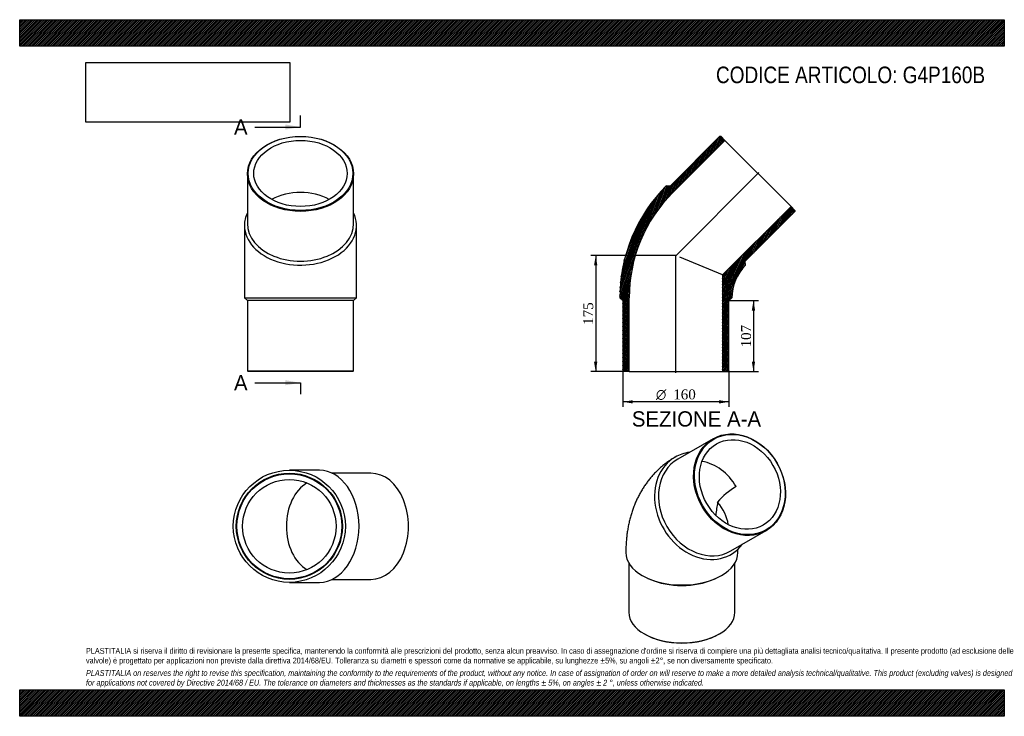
# Model space of a CAD drawing. Header units: millimetres. Extents: x 0 to 1485, y 0 to 1050.
import ezdxf
from ezdxf.enums import TextEntityAlignment as Align
from ezdxf.lldxf.tags import DXFTag

# ---------------------------------------------------------------- set-up
doc = ezdxf.new("R2010")
doc.units = ezdxf.units.MM
doc.header["$LTSCALE"] = 5
for name, color, linetype in [('Default', 7, 'Continuous'), ('DV4_Default', 7, 'Continuous'), ('G4P160B', 7, 'Continuous')]:
    doc.layers.add(name, color=color, linetype=linetype)
doc.styles.add('SEACAD_Solid_Edge_ANSI', font='seans.ttf')
doc.styles.add('SEACAD_Solid_Edge_ANSI1_Symbols', font='semeca1.ttf')
doc.styles.add('SEACAD_Times_New_Roman', font='times.ttf')
tags = doc.linetypes.add('CENTER2', pattern=[28.575, 19.05, -3.175, 3.175, -3.175]).pattern_tags.tags
tags[10:11] = [DXFTag(74, 4), DXFTag(75, 0), DXFTag(340, '0'), DXFTag(46, 0.0), DXFTag(50, 0.0), DXFTag(44, 0.0), DXFTag(45, 0.0)]
tags[8:9] = [DXFTag(74, 4), DXFTag(75, 0), DXFTag(340, '0'), DXFTag(46, 0.0), DXFTag(50, 0.0), DXFTag(44, 0.0), DXFTag(45, 0.0)]
tags[6:7] = [DXFTag(74, 4), DXFTag(75, 0), DXFTag(340, '0'), DXFTag(46, 0.0), DXFTag(50, 0.0), DXFTag(44, 0.0), DXFTag(45, 0.0)]
tags[4:5] = [DXFTag(74, 4), DXFTag(75, 0), DXFTag(340, '0'), DXFTag(46, 0.0), DXFTag(50, 0.0), DXFTag(44, 0.0), DXFTag(45, 0.0)]
doc.dimstyles.new('ANSImm', dxfattribs={"dimtxt": 15, "dimasz": 15, "dimexe": 7.5, "dimexo": 0, "dimgap": 3.75, "dimtad": 1, "dimdsep": 46, "dimtxsty": 'SEACAD_Times_New_Roman', "dimblk1": '_SE_FILLED', "dimblk2": '_SE_FILLED', "dimsah": 1, "dimcen": 7.5, "dimazin": 0, "dimtfac": 0.85, "dimtdec": 3, "dimtofl": 0, "dimtmove": 0, "dimatfit": 3, "dimfxl": 1, "dimarcsym": 0})
picture_1 = doc.add_image_def('image1.jpg', size_in_pixel=(4302, 1260))

# ---------------------------------------------------------------- blocks, each defined once
blk = doc.blocks.new('SE')
at = {"layer": 'G4P160B', "color": 7, "linetype": 'Continuous'}
for p, q in [((1045.7, 418.4), (992.7, 387.8)), ((1072.7, 249.3), (1125.7, 279.9)), ((918.7, 230.9), (918.7, 156.8)), ((1078.7, 156.8), (1078.7, 230.9)), ((947.5, 207.8), (950.2, 206.6)), ((1047.2, 206.6), (1049.9, 207.8)), ((942.1, 124.2), (942.8, 123.8)), ((1054.5, 123.8), (1055.2, 124.2))]:
    blk.add_line(p, q, dxfattribs=at)
for centre, radius, start, end in [((1136.4, 250.5), 110.8, 120.3066, 139.125), ((1319.7, 275.8), 271.2, 169.9815, 174.2599)]:
    blk.add_arc(centre, radius, start, end, dxfattribs=at)
for centre, major_axis in [((1085.7, 349.1), (40, -69.3)), ((1086.2, 349.4), (-39.5, 68.4)), ((1086.2, 349.4), (35.3, -61.1))]:
    blk.add_ellipse(centre, major_axis=major_axis, ratio=0.816497, dxfattribs=at)
for centre, major_axis, ratio, start_param, end_param in [((1030.7, 317.4), (-42.3, 73.2), 0.816497, 0, 3.469416), ((1032.7, 318.5), (40, -69.3), 0.816497, 3.141593, 6.283185), ((1030.7, 317.4), (-42.3, 73.2), 0.816497, 5.955362, 6.283185), ((1030.7, 317.4), (35.3, -61.1), 0.816497, 1.570796, 2.551235), ((998.7, 298.9), (-65.1, 37.6), 0.717439, 3.655351, 4.232867), ((998.7, 246.7), (84.5, 0), 0.57735, 3.141575, 6.282433), ((998.7, 243.4), (-80, 0), 0.57735, 0.919824, 2.221769), ((998.7, 156.8), (80, 0), 0.57735, 3.141593, 6.283185), ((998.7, 156), (-79, 0), 0.57735, 0.785398, 2.356195)]:
    blk.add_ellipse(centre, major_axis=major_axis, ratio=ratio, start_param=start_param, end_param=end_param, dxfattribs=at)
for points, knots in [([(987.1, 389.8), (986, 389.1), (983.3, 387.5), (978.7, 384.4), (973.7, 380.8), (968.9, 376.9), (964.2, 372.8), (959.8, 368.5), (955.5, 364), (951.4, 359.3), (947.5, 354.4), (943.7, 349.3), (940.2, 344), (936.9, 338.6), (933.8, 332.9), (930.9, 327.1), (928.3, 321.1), (925.8, 314.9), (923.6, 308.5), (921.6, 302), (919.8, 295.3), (918.2, 288.5), (916.9, 281.5), (915.9, 274.3), (915.1, 267.1), (914.5, 259.7), (914.2, 252.8), (914.2, 248.7), (914.2, 246.7)], [0.0087525, 0.0087525, 0.0087525, 0.0087525, 0.0313085, 0.0678994, 0.1044733, 0.1410635, 0.1777038, 0.2144277, 0.2512695, 0.2882639, 0.3254456, 0.3628498, 0.4005115, 0.4384653, 0.4767448, 0.5153818, 0.5544058, 0.5938423, 0.6337124, 0.6740307, 0.7148042, 0.7560311, 0.7977001, 0.8397892, 0.8822667, 0.9250916, 0.9682158, 1, 1, 1, 1]), ([(1083.2, 246.7), (1083.2, 247.1), (1083.2, 248.1), (1083.3, 249.8), (1083.4, 251.2), (1083.4, 252), (1083.5, 252.3)], [0, 0, 0, 0, 0.0249292, 0.070223, 0.1154534, 0.1449598, 0.1449598, 0.1449598, 0.1449598])]:
    blk.add_open_spline(points, degree=3, knots=knots, dxfattribs=at)
blk.add_open_spline([(988.4, 390.6), (988, 390.3), (987.7, 390.1), (987.3, 389.9)], degree=3, dxfattribs=at)
blk = doc.blocks.new('SE1')
at = {"layer": 'G4P160B', "color": 7, "linetype": 'Continuous'}
for p, q in [((343.5, 817.6), (343.5, 742.6)), ((503.5, 742.6), (503.5, 817.6)), ((339, 739.8), (339, 630.6)), ((508, 630.6), (508, 739.8)), ((339, 630.6), (508, 630.6)), ((339, 630.6), (343.5, 626.6)), ((503.5, 626.6), (343.5, 626.6)), ((343.5, 626.6), (343.5, 520.6)), ((503.5, 626.6), (508, 630.6)), ((503.5, 520.6), (503.5, 626.6)), ((343.5, 520.6), (503.5, 520.6)), ((343.5, 520.6), (344.5, 519.6)), ((502.5, 519.6), (503.5, 520.6)), ((502.5, 519.6), (344.5, 519.6))]:
    blk.add_line(p, q, dxfattribs=at)
for centre, major_axis in [((423.5, 817.6), (80, 0)), ((423.5, 818.3), (-79, 0)), ((423.5, 818.3), (70.5, 0))]:
    blk.add_ellipse(centre, major_axis=major_axis, ratio=0.707107, dxfattribs=at)
for centre, major_axis, start_param, end_param in [((423.5, 739.8), (70.5, 0), 0.906311, 2.235282), ((423.5, 739.8), (-84.5, 0), 0, 3.469416), ((423.5, 739.8), (-84.5, 0), 5.955362, 6.283185), ((423.5, 742.6), (-80, 0), 0, 3.141593)]:
    blk.add_ellipse(centre, major_axis=major_axis, ratio=0.707107, start_param=start_param, end_param=end_param, dxfattribs=at)
blk = doc.blocks.new('SE2')
at = {"layer": 'G4P160B', "color": 7, "linetype": 'Continuous'}
for p, q in [((452, 370.9), (406.7, 370.9)), ((529.8, 366.4), (471.2, 366.4)), ((406.7, 201.9), (452, 201.9)), ((471.2, 206.4), (529.8, 206.4))]:
    blk.add_line(p, q, dxfattribs=at)
for radius in [84.5, 80, 79, 70.5]:
    blk.add_circle((406.7, 286.4), radius, dxfattribs=at)
for centre, major_axis, start_param, end_param in [((452, 286.4), (0, 84.5), 3.141593, 6.283185), ((529.8, 286.4), (0, -80), 0, 3.141593), ((452, 286.4), (0, -70.5), 3.527094, 5.897684)]:
    blk.add_ellipse(centre, major_axis=major_axis, ratio=0.707107, start_param=start_param, end_param=end_param, dxfattribs=at)
blk = doc.blocks.new('SE4')
at = {"color": 7, "linetype": 'Continuous', "style": 'SEACAD_Solid_Edge_ANSI'}
blk.add_text('A', height=23, dxfattribs=at).set_placement((323.2, 899.7), align=Align.TOP_LEFT)
blk = doc.blocks.new('SE5')
at = {"color": 7, "linetype": 'Continuous', "style": 'SEACAD_Solid_Edge_ANSI'}
blk.add_text('A', height=23, dxfattribs=at).set_placement((323.2, 514.2), align=Align.TOP_LEFT)
blk = doc.blocks.new('SEANNOT_GROUP')
at = {"linetype": 'Continuous'}
blk.add_hatch(color=7, dxfattribs=at).paths.add_polyline_path([(400.5, 884.4), (423.5, 888.2), (400.5, 892.1)])
at = {"color": 7, "linetype": 'Continuous'}
blk.add_lwpolyline([(354.5, 888.2), (423.5, 888.2)], dxfattribs=at)
blk = doc.blocks.new('SEANNOT_GROUP1')
at = {"linetype": 'Continuous'}
blk.add_hatch(color=7, dxfattribs=at).paths.add_polyline_path([(400.5, 498.9), (423.5, 502.7), (400.5, 506.6)])
at = {"color": 7, "linetype": 'Continuous'}
blk.add_lwpolyline([(354.5, 502.7), (423.5, 502.7)], dxfattribs=at)
blk = doc.blocks.new('SE3')
at = {"layer": 'Default', "color": 7, "linetype": 'CENTER2'}
for p, q in [((423.5, 888.2), (423.5, 905.5)), ((423.5, 502.7), (423.5, 485.5))]:
    blk.add_line(p, q, dxfattribs=at)
at = {"layer": 'Default', "color": 7, "linetype": 'CENTER2', "const_width": 0.0001}
blk.add_lwpolyline([(423.5, 888.2), (423.5, 502.7)], dxfattribs=at)
at = {"layer": 'Default'}
for name in ['SE4', 'SEANNOT_GROUP', 'SE5', 'SEANNOT_GROUP1']:
    blk.add_blockref(name, (0, 0), dxfattribs=at)
blk = doc.blocks.new('SE6')
at = {"layer": 'G4P160B', "linetype": 'Continuous'}
h = blk.add_hatch(dxfattribs=at)
h.set_pattern_fill('LINE', scale=0.629921, angle=70, style=0)
edge = h.paths.add_edge_path()
edge.add_line((1056.2, 874.2), (981.2, 799.2))
edge.add_line((981.2, 799.2), (975.2, 799.6))
edge.add_arc((1144.2, 630.6), 239, 135, 180)
edge.add_line((905.2, 630.6), (909.7, 626.6))
edge.add_line((909.7, 626.6), (909.7, 520.6))
edge.add_line((909.7, 520.6), (910.7, 519.6))
edge.add_line((910.7, 519.6), (919.2, 519.6))
edge.add_line((919.2, 519.6), (919.2, 630.6))
edge.add_arc((1144.2, 630.6), 225, 135, 180, ccw=False)
edge.add_line((985.1, 789.7), (1063.6, 868.1))
edge.add_line((1063.6, 868.1), (1057.6, 874.2))
edge.add_line((1057.6, 874.2), (1056.2, 874.2))
h = blk.add_hatch(dxfattribs=at)
h.set_pattern_fill('LINE', scale=0.629921, angle=65, style=0)
edge = h.paths.add_edge_path()
edge.add_line((1094.4, 686.1), (1169.3, 761))
edge.add_line((1169.3, 761), (1169.3, 762.4))
edge.add_line((1169.3, 762.4), (1163.3, 768.4))
edge.add_line((1163.3, 768.4), (1060.2, 665.4))
edge.add_line((1060.2, 665.4), (1060.2, 519.6))
edge.add_line((1060.2, 519.6), (1068.7, 519.6))
edge.add_line((1068.7, 519.6), (1069.7, 520.6))
edge.add_line((1069.7, 520.6), (1069.7, 626.6))
edge.add_line((1069.7, 626.6), (1074.2, 630.6))
edge.add_arc((1144.2, 630.6), 70, 135, 180, ccw=False)
edge.add_line((1094.7, 680.1), (1094.4, 686.1))
at = {"layer": 'DV4_Default', "color": 7, "linetype": 'CENTER2'}
for p, q in [((989.4, 694.2), (1114.7, 819.5)), ((989.7, 517.8), (989.7, 695.1))]:
    blk.add_line(p, q, dxfattribs=at)
at = {"layer": 'G4P160B', "color": 7, "linetype": 'Continuous'}
for p, q in [((1056.2, 874.2), (981.2, 799.2)), ((985.1, 789.7), (1063.6, 868.1)), ((1056.2, 874.2), (1057.6, 874.2)), ((1063.6, 868.1), (1057.6, 874.2)), ((1063.6, 868.1), (1163.3, 768.4)), ((981.2, 799.2), (975.2, 799.6)), ((1163.3, 768.4), (1060.2, 665.4)), ((1094.4, 686.1), (1169.3, 761)), ((1169.3, 762.4), (1163.3, 768.4)), ((1169.3, 762.4), (1169.3, 761)), ((1060.2, 665.4), (995.8, 692)), ((1094.7, 680.1), (1094.4, 686.1)), ((1060.2, 665.4), (1060.2, 519.6)), ((905.2, 630.6), (909.7, 626.6)), ((909.7, 626.6), (909.7, 520.6)), ((919.2, 519.6), (919.2, 630.6)), ((1069.7, 626.6), (1074.2, 630.6)), ((1069.7, 520.6), (1069.7, 626.6)), ((910.7, 519.6), (909.7, 520.6)), ((1069.7, 520.6), (1068.7, 519.6)), ((919.2, 519.6), (910.7, 519.6)), ((919.2, 519.6), (1060.2, 519.6)), ((1068.7, 519.6), (1060.2, 519.6))]:
    blk.add_line(p, q, dxfattribs=at)
for radius in [239, 225, 70]:
    blk.add_arc((1144.2, 630.6), radius, 135, 180, dxfattribs=at)
blk = doc.blocks.new('DMBLK117')
at = {"layer": 'Default', "linetype": 'Continuous'}
for points in [[(1109.2, 611.6), (1106.7, 626.6), (1104.2, 611.6)], [(1109.2, 534.6), (1104.2, 534.6), (1106.7, 519.6)]]:
    blk.add_hatch(color=7, dxfattribs=at).paths.add_polyline_path(points)
at = {"layer": 'Default', "color": 7, "linetype": 'Continuous'}
for p, q in [((1069.7, 626.6), (1114.2, 626.6)), ((1106.7, 626.6), (1106.7, 519.6)), ((1060.2, 519.6), (1114.2, 519.6))]:
    blk.add_line(p, q, dxfattribs=at)
at = {"layer": 'Default', "color": 7, "linetype": 'Continuous', "style": 'SEACAD_Times_New_Roman'}
blk.add_text('107', height=15, rotation=90, dxfattribs=at).set_placement((1088, 556), align=Align.TOP_LEFT)
blk = doc.blocks.new('_SE_FILLED')
at = {"color": 0}
blk.add_line((0, 0), (-1, 0), dxfattribs=at)
blk.add_solid([(0, 0), (-1, -0.1665), (-1, 0.1665), (0, 0)], dxfattribs=at)
blk = doc.blocks.new('GDimGGroup')
at = {"layer": 'Default', "linetype": 'Continuous'}
for points in [[(924.7, 471.5), (924.7, 476.5), (909.7, 474)], [(1054.7, 471.5), (1069.7, 474), (1054.7, 476.5)]]:
    blk.add_hatch(color=7, dxfattribs=at).paths.add_polyline_path(points)
at = {"layer": 'Default', "color": 7, "linetype": 'Continuous'}
for p, q in [((909.7, 520.6), (909.7, 466.5)), ((1069.7, 520.6), (1069.7, 466.5)), ((1069.7, 474), (909.7, 474))]:
    blk.add_line(p, q, dxfattribs=at)
for s, style, p in [('O', 'SEACAD_Solid_Edge_ANSI1_Symbols', (959.6, 492.7)), ('160', 'SEACAD_Times_New_Roman', (985.7, 492.7))]:
    blk.add_text(s, height=15, dxfattribs=dict(at, style=style)).set_placement(p, align=Align.TOP_LEFT)
blk = doc.blocks.new('DMBLK118')
at = {"layer": 'Default', "linetype": 'Continuous'}
for points in [[(866.2, 679.6), (871.2, 679.6), (868.7, 694.6)], [(866.2, 534.6), (868.7, 519.6), (871.2, 534.6)]]:
    blk.add_hatch(color=7, dxfattribs=at).paths.add_polyline_path(points)
at = {"layer": 'Default', "color": 7, "linetype": 'Continuous'}
for p, q in [((989.7, 694.6), (861.2, 694.6)), ((868.7, 694.6), (868.7, 519.6)), ((919.2, 519.6), (861.2, 519.6))]:
    blk.add_line(p, q, dxfattribs=at)
at = {"layer": 'Default', "color": 7, "linetype": 'Continuous', "style": 'SEACAD_Times_New_Roman'}
blk.add_text('175', height=15, rotation=90, dxfattribs=at).set_placement((849.9, 590), align=Align.TOP_LEFT)

msp = doc.modelspace()

# ---------------------------------------------------------------- hatches: boundary and pattern name
at = {"layer": 'Default', "linetype": 'Continuous'}
h = msp.add_hatch(dxfattribs=at)
h.set_pattern_fill('LINE', scale=0.629921, angle=45, style=0)
h.paths.add_polyline_path([(1485, 1010), (1485, 1050), (0, 1050), (0, 1010)])
for points in [[(1485, 1010), (1485, 1050), (0, 1050), (0, 1010)], [(1485, 0), (1485, 40), (0, 40), (0, 0)]]:
    msp.add_hatch(color=7, dxfattribs=at).paths.add_polyline_path(points)
h = msp.add_hatch(dxfattribs=at)
h.set_pattern_fill('LINE', scale=0.629921, angle=45, style=0)
h.paths.add_polyline_path([(1485, 0), (1485, 40), (0, 40), (0, 0)])

# ---------------------------------------------------------------- linework, layer by layer
at = {"layer": 'Default', "color": 7, "linetype": 'Continuous'}
for p, q in [((0, 1050), (1485, 1050)), ((0, 1010), (0, 1050)), ((1485, 1050), (1485, 1010)), ((1485, 1010), (0, 1010)), ((0, 40), (1485, 40)), ((0, 0), (0, 40)), ((1485, 40), (1485, 0)), ((1485, 0), (0, 0))]:
    msp.add_line(p, q, dxfattribs=at)

# ---------------------------------------------------------------- block references
at = {"layer": 'Default'}
for name in ['SE3', 'SE1', 'SE6', 'GDimGGroup', 'SE', 'SE2']:
    msp.add_blockref(name, (0, 0), dxfattribs=at)

# ---------------------------------------------------------------- texts
at = {"layer": 'Default', "color": 7, "linetype": 'Continuous', "style": 'SEACAD_Solid_Edge_ANSI'}
msp.add_text('SEZIONE A-A', height=23, dxfattribs=at).set_placement((923.277, 459.764), align=Align.TOP_LEFT)
at = {"layer": 'Default', "attachment_point": 1}
for s, insert, char_height, width in [('{\\fArial Narrow|b0||i0||c0|p34;\\C7;\\H25.;\\W1.;CODICE ARTICOLO: G4P160B}', (1050.179, 979.34), 25, 409.05104), ("{\\fArial Narrow|b0||i0||c0|p34;\\C7;\\H8.75;\\W1.;PLASTITALIA si riserva il diritto di revisionare la presente specifica, mantenendo la conformità alle prescrizioni del prodotto, senza alcun preavviso. In caso di assegnazione d'ordine si riserva di compiere una più dettagliata analisi tecnico/qualitativa. Il presente prodotto (ad esclusione delle \\P}{\\fArial Narrow|b0||i0||c0|p34;\\C7;\\H8.75;\\W1.;valvole) è progettato per applicazioni non previste dalla direttiva 2014/68/EU. Tolleranza su diametri e spessori come da normative se applicabile, su lunghezze ±5%, su angoli ±2°, se non diversamente specificato.\\P}{\\fArial Narrow|b0||i0||c0|p34;\\C7;\\H2.5;\\W1.;   \\P}{\\fArial Narrow|b0||i1||c0|p34;\\C7;\\H8.75;\\W1.;PLASTITALIA on reserves the right to revise this specification, maintaining the conformity to the requirements of the product, without any notice. In case of assignation of order on will reserve to make a more detailed analysis technical/qualitative. This product (excluding valves) is designed \\P}{\\fArial Narrow|b0||i1||c0|p34;\\C7;\\H8.75;\\W1.;for applications not covered by Directive 2014/68 / EU. The tolerance on diameters and thicknesses as the standards if applicable, on lengths ± 5%, on angles ± 2 °, unless otherwise indicated.\\P}", (100, 103.012), 8.75, 1285)]:
    msp.add_mtext(s, dxfattribs=dict(at, insert=insert, char_height=char_height, width=width))

# ---------------------------------------------------------------- dimensions: what is measured, and where the dimension line sits
at = {"layer": 'Default', "color": 7, "linetype": 'Continuous'}
for base, p1, p2, picture, middle in [((845.406, 549.289), (989.714, 694.555), (919.214, 519.555), 'DMBLK118', (868.677, 607.055)), ((1106.728, 519.555), (1069.714, 626.555), (1060.214, 519.555), 'DMBLK117', (1106.728, 573.055))]:
    dim = msp.add_linear_dim(base=base, p1=p1, p2=p2, angle=90, text='\\A1;<>', dimstyle='ANSImm', dxfattribs=at)
    dim.commit()
    dim.dimension.update_dxf_attribs({"geometry": picture, "text_midpoint": middle, "dimtype": 160})

# ---------------------------------------------------------------- pictures from other files: only their frames are drawn
image = msp.add_image(picture_1, insert=(100, 895.516), size_in_units=(307.286, 90))
image.dxf.flags = 7

doc.saveas('drawing.dxf')
